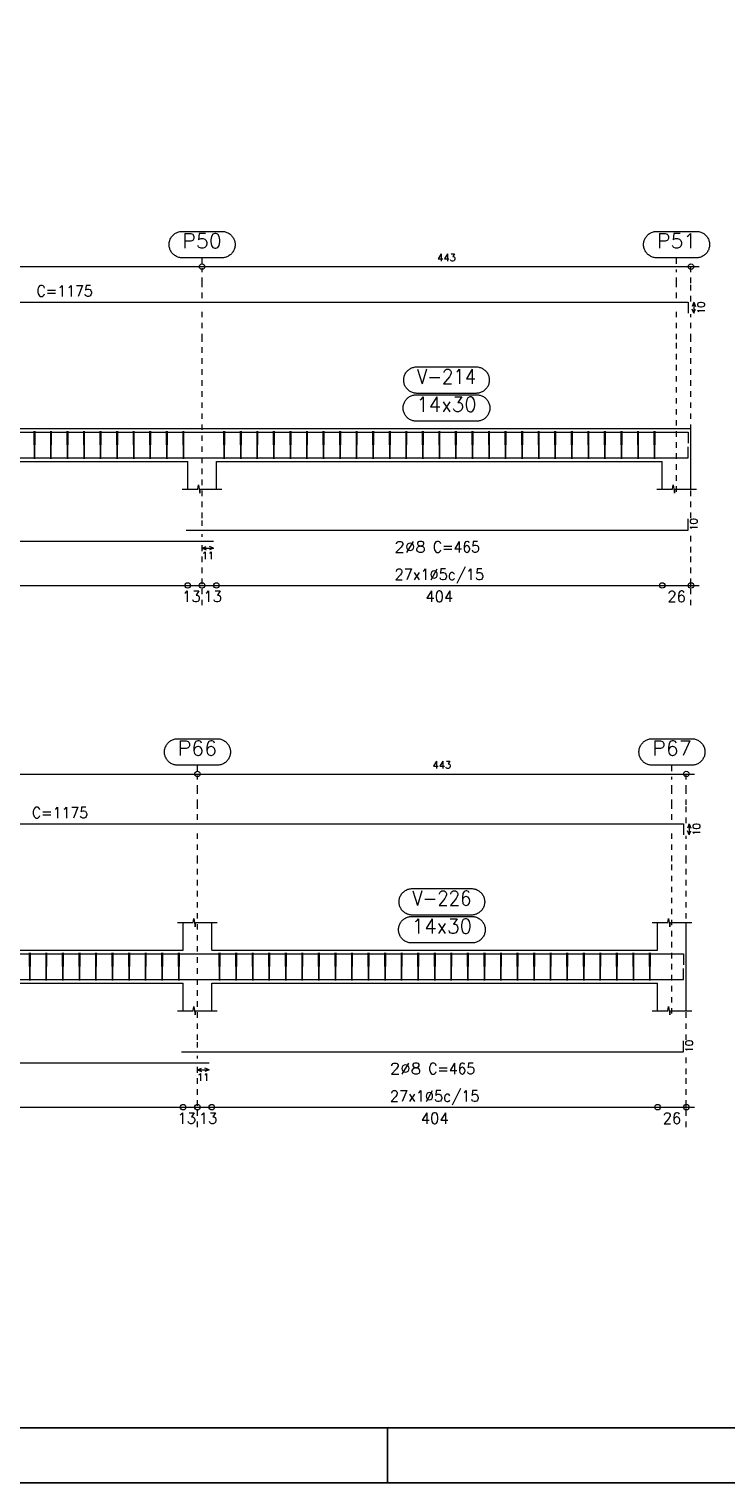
# Model space of a CAD drawing. Header units: millimetres. Extents: x -80 to 444, y 0 to 170.
# Tile 57 of 133: x 131 to 143, y 65 to 91. Entities that reach past the tile are written whole.
import ezdxf
from ezdxf.enums import TextEntityAlignment as Align

# ---------------------------------------------------------------- set-up
doc = ezdxf.new("R2010")
doc.units = ezdxf.units.MM
doc.linetypes.add('CYPE_PUNTO', pattern=[0.075, 0, -0.075])
for name, color, linetype, lineweight in [('ARM_COMPRIMENTOS', 3, 'Continuous', 0), ('ARM_DENTRO_VIGA', 4, 'Continuous', 15), ('ARM_ESTRIBOS', 3, 'Continuous', 0), ('ARM_TEXTOS', 3, 'Continuous', 0), ('COT_ARM', 3, 'Continuous', 0), ('COT_COTAS', 3, 'Continuous', 0), ('COT_EST', 3, 'Continuous', 0), ('COT_LIN_APOIOS', 2, 'CYPE_PUNTO', 0), ('COT_LIN_AUX_COTA', 2, 'CYPE_PUNTO', 0), ('REF_NOME', 3, 'Continuous', 0), ('REF_REFERENCIA', 3, 'Continuous', 0), ('SEC_CONTORNOS', 2, 'Continuous', 9), ('TEXTO_COT_ARM', 3, 'Continuous', 0), ('TEXTO_REF_NOME', 3, 'Continuous', 0), ('TEXTO_REF_REFERENCIA', 3, 'Continuous', 0), ('TXT_COMP', 3, 'Continuous', 0), ('TXT_EST', 3, 'Continuous', 0)]:
    doc.layers.add(name, color=color, linetype=linetype, lineweight=lineweight)
doc.styles.add('CYPETXT', font='romans', dxfattribs={"height": 0.2})

msp = doc.modelspace()

# ---------------------------------------------------------------- linework, layer by layer
at = {"color": 1}
msp.add_line((137.1, 65), (137.1, 66), dxfattribs=at)
at = {"color": 2}
msp.add_lwpolyline([(90, 124.4), (90, 65), (174.1, 65), (174.1, 124.4)], close=True, dxfattribs=at)
at = {"color": 6}
msp.add_lwpolyline([(92.5, 123.4), (92.5, 66), (173.1, 66), (173.1, 123.4)], close=True, dxfattribs=at)
at = {"layer": 'ARM_COMPRIMENTOS'}
for p, q in [((142.6471, 86.4095), (142.6171, 86.3345)), ((142.6471, 86.2095), (142.6171, 86.2845)), ((142.6471, 86.4095), (142.6771, 86.3345)), ((142.6471, 86.4095), (142.6471, 86.2095)), ((142.6471, 86.2095), (142.6771, 86.2845)), ((142.5631, 76.9495), (142.5331, 76.8745)), ((142.5631, 76.7495), (142.5331, 76.8245)), ((142.5631, 76.9495), (142.5931, 76.8745)), ((142.5631, 76.9495), (142.5631, 76.7495)), ((142.5631, 76.7495), (142.5931, 76.8245))]:
    msp.add_line(p, q, dxfattribs=at)
at = {"layer": 'ARM_DENTRO_VIGA'}
for points in [[(119.2471, 86.4095), (142.5471, 86.4095), (142.5471, 86.2095)], [(119.2471, 84.053), (142.5471, 84.053), (142.5471, 83.853)], [(116.4471, 83.589), (133.9471, 83.589)], [(133.4471, 83.589), (142.5471, 83.589), (142.5471, 83.789)], [(133.4471, 82.2785), (142.5471, 82.2785), (142.5471, 82.4785)], [(116.4471, 82.0785), (133.9471, 82.0785)], [(119.1631, 76.9495), (142.4631, 76.9495), (142.4631, 76.7495)], [(119.1631, 74.593), (142.4631, 74.593), (142.4631, 74.393)], [(116.3631, 74.129), (133.8631, 74.129)], [(133.3631, 74.129), (142.4631, 74.129), (142.4631, 74.329)], [(133.3631, 72.8185), (142.4631, 72.8185), (142.4631, 73.0185)], [(116.3631, 72.6185), (133.8631, 72.6185)]]:
    msp.add_lwpolyline(points, dxfattribs=at)
at = {"layer": 'ARM_ESTRIBOS'}
for points in [[(130.7031, 84.022), (130.7031, 84.071), (130.6981, 83.571), (130.6931, 84.071), (130.6931, 84.041), (130.6931, 83.992)], [(131.0031, 84.022), (131.0031, 84.071), (130.9981, 83.571), (130.9931, 84.071), (130.9931, 84.041), (130.9931, 83.992)], [(131.3031, 84.022), (131.3031, 84.071), (131.2981, 83.571), (131.2931, 84.071), (131.2931, 84.041), (131.2931, 83.992)], [(131.6031, 84.022), (131.6031, 84.071), (131.5981, 83.571), (131.5931, 84.071), (131.5931, 84.041), (131.5931, 83.992)], [(131.9031, 84.022), (131.9031, 84.071), (131.8981, 83.571), (131.8931, 84.071), (131.8931, 84.041), (131.8931, 83.992)], [(132.2031, 84.022), (132.2031, 84.071), (132.1981, 83.571), (132.1931, 84.071), (132.1931, 84.041), (132.1931, 83.992)], [(132.5031, 84.022), (132.5031, 84.071), (132.4981, 83.571), (132.4931, 84.071), (132.4931, 84.041), (132.4931, 83.992)], [(132.8031, 84.022), (132.8031, 84.071), (132.7981, 83.571), (132.7931, 84.071), (132.7931, 84.041), (132.7931, 83.992)], [(133.1031, 84.022), (133.1031, 84.071), (133.0981, 83.571), (133.0931, 84.071), (133.0931, 84.041), (133.0931, 83.992)], [(133.4031, 84.022), (133.4031, 84.071), (133.3981, 83.571), (133.3931, 84.071), (133.3931, 84.041), (133.3931, 83.992)], [(134.1431, 84.022), (134.1431, 84.071), (134.1381, 83.571), (134.1331, 84.071), (134.1331, 84.041), (134.1331, 83.992)], [(134.4431, 84.022), (134.4431, 84.071), (134.4381, 83.571), (134.4331, 84.071), (134.4331, 84.041), (134.4331, 83.992)], [(134.7431, 84.022), (134.7431, 84.071), (134.7381, 83.571), (134.7331, 84.071), (134.7331, 84.041), (134.7331, 83.992)], [(135.0431, 84.022), (135.0431, 84.071), (135.0381, 83.571), (135.0331, 84.071), (135.0331, 84.041), (135.0331, 83.992)], [(135.3431, 84.022), (135.3431, 84.071), (135.3381, 83.571), (135.3331, 84.071), (135.3331, 84.041), (135.3331, 83.992)], [(135.6431, 84.022), (135.6431, 84.071), (135.6381, 83.571), (135.6331, 84.071), (135.6331, 84.041), (135.6331, 83.992)], [(135.9431, 84.022), (135.9431, 84.071), (135.9381, 83.571), (135.9331, 84.071), (135.9331, 84.041), (135.9331, 83.992)], [(136.2431, 84.022), (136.2431, 84.071), (136.2381, 83.571), (136.2331, 84.071), (136.2331, 84.041), (136.2331, 83.992)], [(136.5431, 84.022), (136.5431, 84.071), (136.5381, 83.571), (136.5331, 84.071), (136.5331, 84.041), (136.5331, 83.992)], [(136.8431, 84.022), (136.8431, 84.071), (136.8381, 83.571), (136.8331, 84.071), (136.8331, 84.041), (136.8331, 83.992)], [(137.1431, 84.022), (137.1431, 84.071), (137.1381, 83.571), (137.1331, 84.071), (137.1331, 84.041), (137.1331, 83.992)], [(137.4431, 84.022), (137.4431, 84.071), (137.4381, 83.571), (137.4331, 84.071), (137.4331, 84.041), (137.4331, 83.992)], [(137.7431, 84.022), (137.7431, 84.071), (137.7381, 83.571), (137.7331, 84.071), (137.7331, 84.041), (137.7331, 83.992)], [(138.0431, 84.022), (138.0431, 84.071), (138.0381, 83.571), (138.0331, 84.071), (138.0331, 84.041), (138.0331, 83.992)], [(138.3431, 84.022), (138.3431, 84.071), (138.3381, 83.571), (138.3331, 84.071), (138.3331, 84.041), (138.3331, 83.992)], [(138.6431, 84.022), (138.6431, 84.071), (138.6381, 83.571), (138.6331, 84.071), (138.6331, 84.041), (138.6331, 83.992)], [(138.9431, 84.022), (138.9431, 84.071), (138.9381, 83.571), (138.9331, 84.071), (138.9331, 84.041), (138.9331, 83.992)], [(139.2431, 84.022), (139.2431, 84.071), (139.2381, 83.571), (139.2331, 84.071), (139.2331, 84.041), (139.2331, 83.992)], [(139.5431, 84.022), (139.5431, 84.071), (139.5381, 83.571), (139.5331, 84.071), (139.5331, 84.041), (139.5331, 83.992)], [(139.8431, 84.022), (139.8431, 84.071), (139.8381, 83.571), (139.8331, 84.071), (139.8331, 84.041), (139.8331, 83.992)], [(140.1431, 84.022), (140.1431, 84.071), (140.1381, 83.571), (140.1331, 84.071), (140.1331, 84.041), (140.1331, 83.992)], [(140.4431, 84.022), (140.4431, 84.071), (140.4381, 83.571), (140.4331, 84.071), (140.4331, 84.041), (140.4331, 83.992)], [(140.7431, 84.022), (140.7431, 84.071), (140.7381, 83.571), (140.7331, 84.071), (140.7331, 84.041), (140.7331, 83.992)], [(141.0431, 84.022), (141.0431, 84.071), (141.0381, 83.571), (141.0331, 84.071), (141.0331, 84.041), (141.0331, 83.992)], [(141.3431, 84.022), (141.3431, 84.071), (141.3381, 83.571), (141.3331, 84.071), (141.3331, 84.041), (141.3331, 83.992)], [(141.6431, 84.022), (141.6431, 84.071), (141.6381, 83.571), (141.6331, 84.071), (141.6331, 84.041), (141.6331, 83.992)], [(141.9431, 84.022), (141.9431, 84.071), (141.9381, 83.571), (141.9331, 84.071), (141.9331, 84.041), (141.9331, 83.992)], [(130.6191, 74.562), (130.6191, 74.611), (130.6141, 74.111), (130.6091, 74.611), (130.6091, 74.581), (130.6091, 74.532)], [(130.9191, 74.562), (130.9191, 74.611), (130.9141, 74.111), (130.9091, 74.611), (130.9091, 74.581), (130.9091, 74.532)], [(131.2191, 74.562), (131.2191, 74.611), (131.2141, 74.111), (131.2091, 74.611), (131.2091, 74.581), (131.2091, 74.532)], [(131.5191, 74.562), (131.5191, 74.611), (131.5141, 74.111), (131.5091, 74.611), (131.5091, 74.581), (131.5091, 74.532)], [(131.8191, 74.562), (131.8191, 74.611), (131.8141, 74.111), (131.8091, 74.611), (131.8091, 74.581), (131.8091, 74.532)], [(132.1191, 74.562), (132.1191, 74.611), (132.1141, 74.111), (132.1091, 74.611), (132.1091, 74.581), (132.1091, 74.532)], [(132.4191, 74.562), (132.4191, 74.611), (132.4141, 74.111), (132.4091, 74.611), (132.4091, 74.581), (132.4091, 74.532)], [(132.7191, 74.562), (132.7191, 74.611), (132.7141, 74.111), (132.7091, 74.611), (132.7091, 74.581), (132.7091, 74.532)], [(133.0191, 74.562), (133.0191, 74.611), (133.0141, 74.111), (133.0091, 74.611), (133.0091, 74.581), (133.0091, 74.532)], [(133.3191, 74.562), (133.3191, 74.611), (133.3141, 74.111), (133.3091, 74.611), (133.3091, 74.581), (133.3091, 74.532)], [(134.0591, 74.562), (134.0591, 74.611), (134.0541, 74.111), (134.0491, 74.611), (134.0491, 74.581), (134.0491, 74.532)], [(134.3591, 74.562), (134.3591, 74.611), (134.3541, 74.111), (134.3491, 74.611), (134.3491, 74.581), (134.3491, 74.532)], [(134.6591, 74.562), (134.6591, 74.611), (134.6541, 74.111), (134.6491, 74.611), (134.6491, 74.581), (134.6491, 74.532)], [(134.9591, 74.562), (134.9591, 74.611), (134.9541, 74.111), (134.9491, 74.611), (134.9491, 74.581), (134.9491, 74.532)], [(135.2591, 74.562), (135.2591, 74.611), (135.2541, 74.111), (135.2491, 74.611), (135.2491, 74.581), (135.2491, 74.532)], [(135.5591, 74.562), (135.5591, 74.611), (135.5541, 74.111), (135.5491, 74.611), (135.5491, 74.581), (135.5491, 74.532)], [(135.8591, 74.562), (135.8591, 74.611), (135.8541, 74.111), (135.8491, 74.611), (135.8491, 74.581), (135.8491, 74.532)], [(136.1591, 74.562), (136.1591, 74.611), (136.1541, 74.111), (136.1491, 74.611), (136.1491, 74.581), (136.1491, 74.532)], [(136.4591, 74.562), (136.4591, 74.611), (136.4541, 74.111), (136.4491, 74.611), (136.4491, 74.581), (136.4491, 74.532)], [(136.7591, 74.562), (136.7591, 74.611), (136.7541, 74.111), (136.7491, 74.611), (136.7491, 74.581), (136.7491, 74.532)], [(137.0591, 74.562), (137.0591, 74.611), (137.0541, 74.111), (137.0491, 74.611), (137.0491, 74.581), (137.0491, 74.532)], [(137.3591, 74.562), (137.3591, 74.611), (137.3541, 74.111), (137.3491, 74.611), (137.3491, 74.581), (137.3491, 74.532)], [(137.6591, 74.562), (137.6591, 74.611), (137.6541, 74.111), (137.6491, 74.611), (137.6491, 74.581), (137.6491, 74.532)], [(137.9591, 74.562), (137.9591, 74.611), (137.9541, 74.111), (137.9491, 74.611), (137.9491, 74.581), (137.9491, 74.532)], [(138.2591, 74.562), (138.2591, 74.611), (138.2541, 74.111), (138.2491, 74.611), (138.2491, 74.581), (138.2491, 74.532)], [(138.5591, 74.562), (138.5591, 74.611), (138.5541, 74.111), (138.5491, 74.611), (138.5491, 74.581), (138.5491, 74.532)], [(138.8591, 74.562), (138.8591, 74.611), (138.8541, 74.111), (138.8491, 74.611), (138.8491, 74.581), (138.8491, 74.532)], [(139.1591, 74.562), (139.1591, 74.611), (139.1541, 74.111), (139.1491, 74.611), (139.1491, 74.581), (139.1491, 74.532)], [(139.4591, 74.562), (139.4591, 74.611), (139.4541, 74.111), (139.4491, 74.611), (139.4491, 74.581), (139.4491, 74.532)], [(139.7591, 74.562), (139.7591, 74.611), (139.7541, 74.111), (139.7491, 74.611), (139.7491, 74.581), (139.7491, 74.532)], [(140.0591, 74.562), (140.0591, 74.611), (140.0541, 74.111), (140.0491, 74.611), (140.0491, 74.581), (140.0491, 74.532)], [(140.3591, 74.562), (140.3591, 74.611), (140.3541, 74.111), (140.3491, 74.611), (140.3491, 74.581), (140.3491, 74.532)], [(140.6591, 74.562), (140.6591, 74.611), (140.6541, 74.111), (140.6491, 74.611), (140.6491, 74.581), (140.6491, 74.532)], [(140.9591, 74.562), (140.9591, 74.611), (140.9541, 74.111), (140.9491, 74.611), (140.9491, 74.581), (140.9491, 74.532)], [(141.2591, 74.562), (141.2591, 74.611), (141.2541, 74.111), (141.2491, 74.611), (141.2491, 74.581), (141.2491, 74.532)], [(141.5591, 74.562), (141.5591, 74.611), (141.5541, 74.111), (141.5491, 74.611), (141.5491, 74.581), (141.5491, 74.532)], [(141.8591, 74.562), (141.8591, 74.611), (141.8541, 74.111), (141.8491, 74.611), (141.8491, 74.581), (141.8491, 74.532)]]:
    msp.add_lwpolyline(points, dxfattribs=at)
at = {"layer": 'COT_ARM'}
for p, q in [((133.7371, 81.951), (133.8121, 81.981)), ((133.7371, 81.951), (133.8121, 81.921)), ((133.7371, 81.951), (133.9471, 81.951)), ((133.9471, 81.951), (133.8721, 81.981)), ((133.9471, 81.951), (133.8721, 81.921)), ((133.6531, 72.491), (133.7281, 72.521)), ((133.8631, 72.491), (133.7881, 72.521)), ((133.6531, 72.491), (133.7281, 72.461)), ((133.6531, 72.491), (133.8631, 72.491)), ((133.8631, 72.491), (133.7881, 72.461))]:
    msp.add_line(p, q, dxfattribs=at)
at = {"layer": 'COT_COTAS'}
for points in [[(94.1671, 87.0545), (95.7771, 87.0545), (101.8571, 87.0545), (107.9371, 87.0545), (116.6571, 87.0545), (125.2571, 87.0545), (133.7371, 87.0545), (142.7471, 87.0545)], [(94.0831, 77.8545), (95.6931, 77.8545), (101.7731, 77.8545), (107.8531, 77.8545), (116.5731, 77.8545), (125.1731, 77.8545), (133.6531, 77.8545), (142.6631, 77.8545)]]:
    msp.add_lwpolyline(points, dxfattribs=at)
for centre in [(133.7371, 87.0545), (142.5971, 87.0545), (133.6531, 77.8545), (142.5131, 77.8545)]:
    msp.add_circle(centre, 0.05, dxfattribs=at)
at = {"layer": 'COT_EST'}
for points in [[(94.1671, 81.2735), (94.3671, 81.2735), (95.5171, 81.2735), (95.7771, 81.2735), (96.0371, 81.2735), (101.5971, 81.2735), (101.8571, 81.2735), (102.1171, 81.2735), (107.6771, 81.2735), (107.9371, 81.2735), (108.1971, 81.2735), (116.3971, 81.2735), (116.6571, 81.2735), (116.9171, 81.2735), (124.9971, 81.2735), (125.2571, 81.2735), (125.5171, 81.2735), (133.4771, 81.2735), (133.7371, 81.2735), (133.9971, 81.2735), (142.0771, 81.2735), (142.7471, 81.2735)], [(94.0831, 71.8135), (94.2831, 71.8135), (95.4331, 71.8135), (95.6931, 71.8135), (95.9531, 71.8135), (101.5131, 71.8135), (101.7731, 71.8135), (102.0331, 71.8135), (107.5931, 71.8135), (107.8531, 71.8135), (108.1131, 71.8135), (116.3131, 71.8135), (116.5731, 71.8135), (116.8331, 71.8135), (124.9131, 71.8135), (125.1731, 71.8135), (125.4331, 71.8135), (133.3931, 71.8135), (133.6531, 71.8135), (133.9131, 71.8135), (141.9931, 71.8135), (142.6631, 71.8135)]]:
    msp.add_lwpolyline(points, dxfattribs=at)
for centre in [(133.4771, 81.2735), (133.7371, 81.2735), (133.9971, 81.2735), (142.0771, 81.2735), (142.5971, 81.2735), (133.3931, 71.8135), (133.6531, 71.8135), (133.9131, 71.8135), (141.9931, 71.8135), (142.5131, 71.8135)]:
    msp.add_circle(centre, 0.05, dxfattribs=at)
at = {"layer": 'COT_LIN_APOIOS'}
for p, q in [((133.7371, 82.1535), (133.7371, 82.2035)), ((133.7371, 81.2985), (133.7371, 81.8735)), ((133.7371, 80.9135), (133.7371, 81.2485)), ((133.6531, 72.6935), (133.6531, 72.7435)), ((133.6531, 71.8385), (133.6531, 72.4135)), ((133.6531, 71.4535), (133.6531, 71.7885))]:
    msp.add_line(p, q, dxfattribs=at)
for points in [[(133.7371, 86.4845), (133.7371, 86.7545), (133.7371, 87.0295)], [(142.5971, 86.4245), (142.5971, 86.7545), (142.5971, 87.0295), (142.5971, 87.0545)], [(133.7371, 82.3535), (133.7371, 82.4935), (133.7371, 85.737), (133.7371, 86.3345)], [(142.5971, 82.4935), (142.5971, 85.737), (142.5971, 86.1945)], [(142.5971, 80.9135), (142.5971, 81.2485), (142.5971, 81.2985), (142.5971, 81.8735), (142.5971, 82.2635)], [(133.7371, 81.8977), (133.7371, 81.921), (133.7371, 81.981), (133.7371, 82.0035)], [(133.6531, 77.0245), (133.6531, 77.2945), (133.6531, 77.5545), (133.6531, 77.8295)], [(142.5131, 76.9645), (142.5131, 77.2945), (142.5131, 77.5545), (142.5131, 77.8295), (142.5131, 77.8545)], [(133.6531, 72.8935), (133.6531, 73.0335), (133.6531, 76.277), (133.6531, 76.8745)], [(142.5131, 73.0335), (142.5131, 76.277), (142.5131, 76.7345)], [(142.5131, 71.4535), (142.5131, 71.7885), (142.5131, 71.8385), (142.5131, 72.4135), (142.5131, 72.8035)], [(133.6531, 72.4377), (133.6531, 72.461), (133.6531, 72.521), (133.6531, 72.5435)]]:
    msp.add_lwpolyline(points, dxfattribs=at)
at = {"layer": 'COT_LIN_AUX_COTA'}
for p, q in [((133.7371, 87.1045), (133.7371, 87.2145)), ((142.3371, 87.1045), (142.3371, 87.2145)), ((133.6531, 77.9045), (133.6531, 78.0145)), ((142.2531, 77.9045), (142.2531, 78.0145))]:
    msp.add_line(p, q, dxfattribs=at)
for points in [[(142.3371, 86.4845), (142.3371, 86.7545), (142.3371, 87.0045)], [(142.3371, 82.971), (142.3371, 85.737), (142.3371, 86.3345)], [(142.2531, 77.0245), (142.2531, 77.2945), (142.2531, 77.5545), (142.2531, 77.8045)], [(142.2531, 73.511), (142.2531, 76.277), (142.2531, 76.8745)]]:
    msp.add_lwpolyline(points, dxfattribs=at)
at = {"layer": 'REF_NOME'}
for points in [[(138.7031, 85.237), (138.7191, 85.2365), (138.7351, 85.2348), (138.7509, 85.2322), (138.7665, 85.2285), (138.7818, 85.2237), (138.7968, 85.2179), (138.8114, 85.2112), (138.8254, 85.2035), (138.8389, 85.1949), (138.8518, 85.1853), (138.8641, 85.175), (138.8756, 85.1638), (138.8864, 85.1519), (138.8963, 85.1394), (138.9054, 85.1261), (138.9136, 85.1123), (138.9208, 85.098), (138.9271, 85.0832), (138.9323, 85.0681), (138.9366, 85.0526), (138.9398, 85.0369), (138.9419, 85.021), (138.943, 85.005), (138.943, 84.989), (138.9419, 84.973), (138.9398, 84.9571), (138.9366, 84.9414), (138.9323, 84.9259), (138.9271, 84.9107), (138.9208, 84.896), (138.9136, 84.8816), (138.9054, 84.8678), (138.8963, 84.8546), (138.8864, 84.842), (138.8756, 84.8301), (138.8641, 84.819), (138.8518, 84.8086), (138.8389, 84.7991), (138.8254, 84.7905), (138.8114, 84.7828), (138.7968, 84.776), (138.7818, 84.7703), (138.7665, 84.7655), (138.7509, 84.7618), (138.7351, 84.7591), (138.7191, 84.7575), (138.7031, 84.757), (137.6311, 84.757), (137.6151, 84.7575), (137.5991, 84.7591), (137.5833, 84.7618), (137.5677, 84.7655), (137.5524, 84.7703), (137.5374, 84.776), (137.5229, 84.7828), (137.5088, 84.7905), (137.4953, 84.7991), (137.4824, 84.8086), (137.4701, 84.819), (137.4586, 84.8301), (137.4478, 84.842), (137.4379, 84.8546), (137.4288, 84.8678), (137.4206, 84.8816), (137.4134, 84.896), (137.4071, 84.9107), (137.4019, 84.9259), (137.3976, 84.9414), (137.3945, 84.9571), (137.3923, 84.973), (137.3912, 84.989), (137.3912, 85.005), (137.3923, 85.021), (137.3945, 85.0369), (137.3976, 85.0526), (137.4019, 85.0681), (137.4071, 85.0832), (137.4134, 85.098), (137.4206, 85.1123), (137.4288, 85.1261), (137.4379, 85.1394), (137.4478, 85.1519), (137.4586, 85.1638), (137.4701, 85.175), (137.4824, 85.1853), (137.4953, 85.1949), (137.5088, 85.2035), (137.5229, 85.2112), (137.5374, 85.2179), (137.5524, 85.2237), (137.5677, 85.2285), (137.5833, 85.2322), (137.5991, 85.2348), (137.6151, 85.2365), (137.6311, 85.237), (138.7031, 85.237)], [(138.7131, 84.731), (138.7291, 84.7305), (138.7451, 84.7288), (138.7609, 84.7262), (138.7765, 84.7225), (138.7918, 84.7177), (138.8068, 84.7119), (138.8214, 84.7052), (138.8354, 84.6975), (138.8489, 84.6889), (138.8618, 84.6793), (138.8741, 84.669), (138.8856, 84.6578), (138.8964, 84.6459), (138.9063, 84.6334), (138.9154, 84.6201), (138.9236, 84.6063), (138.9308, 84.592), (138.9371, 84.5772), (138.9423, 84.5621), (138.9466, 84.5466), (138.9498, 84.5309), (138.9519, 84.515), (138.953, 84.499), (138.953, 84.483), (138.9519, 84.467), (138.9498, 84.4511), (138.9466, 84.4354), (138.9423, 84.4199), (138.9371, 84.4047), (138.9308, 84.39), (138.9236, 84.3756), (138.9154, 84.3618), (138.9063, 84.3486), (138.8964, 84.336), (138.8856, 84.3241), (138.8741, 84.313), (138.8618, 84.3026), (138.8489, 84.2931), (138.8354, 84.2845), (138.8214, 84.2768), (138.8068, 84.27), (138.7918, 84.2643), (138.7765, 84.2595), (138.7609, 84.2558), (138.7451, 84.2531), (138.7291, 84.2515), (138.7131, 84.251), (137.6211, 84.251), (137.6051, 84.2515), (137.5891, 84.2531), (137.5733, 84.2558), (137.5577, 84.2595), (137.5424, 84.2643), (137.5274, 84.27), (137.5129, 84.2768), (137.4988, 84.2845), (137.4853, 84.2931), (137.4724, 84.3026), (137.4601, 84.313), (137.4486, 84.3241), (137.4378, 84.336), (137.4279, 84.3486), (137.4188, 84.3618), (137.4106, 84.3756), (137.4034, 84.39), (137.3971, 84.4047), (137.3919, 84.4199), (137.3876, 84.4354), (137.3845, 84.4511), (137.3823, 84.467), (137.3812, 84.483), (137.3812, 84.499), (137.3823, 84.515), (137.3845, 84.5309), (137.3876, 84.5466), (137.3919, 84.5621), (137.3971, 84.5772), (137.4034, 84.592), (137.4106, 84.6063), (137.4188, 84.6201), (137.4279, 84.6334), (137.4378, 84.6459), (137.4486, 84.6578), (137.4601, 84.669), (137.4724, 84.6793), (137.4853, 84.6889), (137.4988, 84.6975), (137.5129, 84.7052), (137.5274, 84.7119), (137.5424, 84.7177), (137.5577, 84.7225), (137.5733, 84.7262), (137.5891, 84.7288), (137.6051, 84.7305), (137.6211, 84.731), (138.7131, 84.731)], [(138.6191, 75.777), (138.6351, 75.7765), (138.6511, 75.7748), (138.6669, 75.7722), (138.6825, 75.7685), (138.6978, 75.7637), (138.7128, 75.7579), (138.7274, 75.7512), (138.7414, 75.7435), (138.7549, 75.7349), (138.7678, 75.7253), (138.7801, 75.715), (138.7916, 75.7038), (138.8024, 75.6919), (138.8123, 75.6794), (138.8214, 75.6661), (138.8296, 75.6523), (138.8368, 75.638), (138.8431, 75.6232), (138.8483, 75.6081), (138.8526, 75.5926), (138.8558, 75.5769), (138.8579, 75.561), (138.859, 75.545), (138.859, 75.529), (138.8579, 75.513), (138.8558, 75.4971), (138.8526, 75.4814), (138.8483, 75.4659), (138.8431, 75.4507), (138.8368, 75.436), (138.8296, 75.4216), (138.8214, 75.4078), (138.8123, 75.3946), (138.8024, 75.382), (138.7916, 75.3701), (138.7801, 75.359), (138.7678, 75.3486), (138.7549, 75.3391), (138.7414, 75.3305), (138.7274, 75.3228), (138.7128, 75.316), (138.6978, 75.3103), (138.6825, 75.3055), (138.6669, 75.3018), (138.6511, 75.2991), (138.6351, 75.2975), (138.6191, 75.297), (137.5471, 75.297), (137.5311, 75.2975), (137.5151, 75.2991), (137.4993, 75.3018), (137.4837, 75.3055), (137.4684, 75.3103), (137.4534, 75.316), (137.4389, 75.3228), (137.4248, 75.3305), (137.4113, 75.3391), (137.3984, 75.3486), (137.3861, 75.359), (137.3746, 75.3701), (137.3638, 75.382), (137.3539, 75.3946), (137.3448, 75.4078), (137.3366, 75.4216), (137.3294, 75.436), (137.3231, 75.4507), (137.3179, 75.4659), (137.3136, 75.4814), (137.3105, 75.4971), (137.3083, 75.513), (137.3072, 75.529), (137.3072, 75.545), (137.3083, 75.561), (137.3105, 75.5769), (137.3136, 75.5926), (137.3179, 75.6081), (137.3231, 75.6232), (137.3294, 75.638), (137.3366, 75.6523), (137.3448, 75.6661), (137.3539, 75.6794), (137.3638, 75.6919), (137.3746, 75.7038), (137.3861, 75.715), (137.3984, 75.7253), (137.4113, 75.7349), (137.4248, 75.7435), (137.4389, 75.7512), (137.4534, 75.7579), (137.4684, 75.7637), (137.4837, 75.7685), (137.4993, 75.7722), (137.5151, 75.7748), (137.5311, 75.7765), (137.5471, 75.777), (138.6191, 75.777)], [(138.6291, 75.271), (138.6451, 75.2705), (138.6611, 75.2688), (138.6769, 75.2662), (138.6925, 75.2625), (138.7078, 75.2577), (138.7228, 75.2519), (138.7374, 75.2452), (138.7514, 75.2375), (138.7649, 75.2289), (138.7778, 75.2193), (138.7901, 75.209), (138.8016, 75.1978), (138.8124, 75.1859), (138.8223, 75.1734), (138.8314, 75.1601), (138.8396, 75.1463), (138.8468, 75.132), (138.8531, 75.1172), (138.8583, 75.1021), (138.8626, 75.0866), (138.8658, 75.0709), (138.8679, 75.055), (138.869, 75.039), (138.869, 75.023), (138.8679, 75.007), (138.8658, 74.9911), (138.8626, 74.9754), (138.8583, 74.9599), (138.8531, 74.9447), (138.8468, 74.93), (138.8396, 74.9156), (138.8314, 74.9018), (138.8223, 74.8886), (138.8124, 74.876), (138.8016, 74.8641), (138.7901, 74.853), (138.7778, 74.8426), (138.7649, 74.8331), (138.7514, 74.8245), (138.7374, 74.8168), (138.7228, 74.81), (138.7078, 74.8043), (138.6925, 74.7995), (138.6769, 74.7958), (138.6611, 74.7931), (138.6451, 74.7915), (138.6291, 74.791), (137.5371, 74.791), (137.5211, 74.7915), (137.5051, 74.7931), (137.4893, 74.7958), (137.4737, 74.7995), (137.4584, 74.8043), (137.4434, 74.81), (137.4289, 74.8168), (137.4148, 74.8245), (137.4013, 74.8331), (137.3884, 74.8426), (137.3761, 74.853), (137.3646, 74.8641), (137.3538, 74.876), (137.3439, 74.8886), (137.3348, 74.9018), (137.3266, 74.9156), (137.3194, 74.93), (137.3131, 74.9447), (137.3079, 74.9599), (137.3036, 74.9754), (137.3005, 74.9911), (137.2983, 75.007), (137.2972, 75.023), (137.2972, 75.039), (137.2983, 75.055), (137.3005, 75.0709), (137.3036, 75.0866), (137.3079, 75.1021), (137.3131, 75.1172), (137.3194, 75.132), (137.3266, 75.1463), (137.3348, 75.1601), (137.3439, 75.1734), (137.3538, 75.1859), (137.3646, 75.1978), (137.3761, 75.209), (137.3884, 75.2193), (137.4013, 75.2289), (137.4148, 75.2375), (137.4289, 75.2452), (137.4434, 75.2519), (137.4584, 75.2577), (137.4737, 75.2625), (137.4893, 75.2662), (137.5051, 75.2688), (137.5211, 75.2705), (137.5371, 75.271), (138.6291, 75.271)]]:
    msp.add_lwpolyline(points, close=True, dxfattribs=at)
at = {"layer": 'REF_REFERENCIA'}
for points in [[(134.0951, 87.6945), (134.1111, 87.694), (134.1271, 87.6923), (134.1429, 87.6897), (134.1585, 87.686), (134.1738, 87.6812), (134.1888, 87.6754), (134.2034, 87.6687), (134.2174, 87.661), (134.2309, 87.6524), (134.2438, 87.6428), (134.2561, 87.6325), (134.2676, 87.6213), (134.2784, 87.6094), (134.2883, 87.5969), (134.2974, 87.5836), (134.3056, 87.5698), (134.3128, 87.5555), (134.3191, 87.5407), (134.3243, 87.5256), (134.3286, 87.5101), (134.3318, 87.4944), (134.3339, 87.4785), (134.335, 87.4625), (134.335, 87.4465), (134.3339, 87.4305), (134.3318, 87.4146), (134.3286, 87.3989), (134.3243, 87.3834), (134.3191, 87.3682), (134.3128, 87.3535), (134.3056, 87.3391), (134.2974, 87.3253), (134.2883, 87.3121), (134.2784, 87.2995), (134.2676, 87.2876), (134.2561, 87.2765), (134.2438, 87.2661), (134.2309, 87.2566), (134.2174, 87.248), (134.2034, 87.2403), (134.1888, 87.2335), (134.1738, 87.2278), (134.1585, 87.223), (134.1429, 87.2193), (134.1271, 87.2166), (134.1111, 87.215), (134.0951, 87.2145), (133.3791, 87.2145), (133.3631, 87.215), (133.3471, 87.2166), (133.3313, 87.2193), (133.3157, 87.223), (133.3004, 87.2278), (133.2854, 87.2335), (133.2709, 87.2403), (133.2568, 87.248), (133.2433, 87.2566), (133.2304, 87.2661), (133.2181, 87.2765), (133.2066, 87.2876), (133.1958, 87.2995), (133.1859, 87.3121), (133.1768, 87.3253), (133.1686, 87.3391), (133.1614, 87.3535), (133.1551, 87.3682), (133.1499, 87.3834), (133.1456, 87.3989), (133.1425, 87.4146), (133.1403, 87.4305), (133.1392, 87.4465), (133.1392, 87.4625), (133.1403, 87.4785), (133.1425, 87.4944), (133.1456, 87.5101), (133.1499, 87.5256), (133.1551, 87.5407), (133.1614, 87.5555), (133.1686, 87.5698), (133.1768, 87.5836), (133.1859, 87.5969), (133.1958, 87.6094), (133.2066, 87.6213), (133.2181, 87.6325), (133.2304, 87.6428), (133.2433, 87.6524), (133.2568, 87.661), (133.2709, 87.6687), (133.2854, 87.6754), (133.3004, 87.6812), (133.3157, 87.686), (133.3313, 87.6897), (133.3471, 87.6923), (133.3631, 87.694), (133.3791, 87.6945), (134.0951, 87.6945)], [(142.6951, 87.6945), (142.7111, 87.694), (142.7271, 87.6923), (142.7429, 87.6897), (142.7585, 87.686), (142.7738, 87.6812), (142.7888, 87.6754), (142.8034, 87.6687), (142.8174, 87.661), (142.8309, 87.6524), (142.8438, 87.6428), (142.8561, 87.6325), (142.8676, 87.6213), (142.8784, 87.6094), (142.8883, 87.5969), (142.8974, 87.5836), (142.9056, 87.5698), (142.9128, 87.5555), (142.9191, 87.5407), (142.9243, 87.5256), (142.9286, 87.5101), (142.9318, 87.4944), (142.9339, 87.4785), (142.935, 87.4625), (142.935, 87.4465), (142.9339, 87.4305), (142.9318, 87.4146), (142.9286, 87.3989), (142.9243, 87.3834), (142.9191, 87.3682), (142.9128, 87.3535), (142.9056, 87.3391), (142.8974, 87.3253), (142.8883, 87.3121), (142.8784, 87.2995), (142.8676, 87.2876), (142.8561, 87.2765), (142.8438, 87.2661), (142.8309, 87.2566), (142.8174, 87.248), (142.8034, 87.2403), (142.7888, 87.2335), (142.7738, 87.2278), (142.7585, 87.223), (142.7429, 87.2193), (142.7271, 87.2166), (142.7111, 87.215), (142.6951, 87.2145), (141.9791, 87.2145), (141.9631, 87.215), (141.9471, 87.2166), (141.9313, 87.2193), (141.9157, 87.223), (141.9004, 87.2278), (141.8854, 87.2335), (141.8709, 87.2403), (141.8568, 87.248), (141.8433, 87.2566), (141.8304, 87.2661), (141.8181, 87.2765), (141.8066, 87.2876), (141.7958, 87.2995), (141.7859, 87.3121), (141.7768, 87.3253), (141.7686, 87.3391), (141.7614, 87.3535), (141.7551, 87.3682), (141.7499, 87.3834), (141.7456, 87.3989), (141.7425, 87.4146), (141.7403, 87.4305), (141.7392, 87.4465), (141.7392, 87.4625), (141.7403, 87.4785), (141.7425, 87.4944), (141.7456, 87.5101), (141.7499, 87.5256), (141.7551, 87.5407), (141.7614, 87.5555), (141.7686, 87.5698), (141.7768, 87.5836), (141.7859, 87.5969), (141.7958, 87.6094), (141.8066, 87.6213), (141.8181, 87.6325), (141.8304, 87.6428), (141.8433, 87.6524), (141.8568, 87.661), (141.8709, 87.6687), (141.8854, 87.6754), (141.9004, 87.6812), (141.9157, 87.686), (141.9313, 87.6897), (141.9471, 87.6923), (141.9631, 87.694), (141.9791, 87.6945), (142.6951, 87.6945)], [(134.0111, 78.4945), (134.0271, 78.494), (134.0431, 78.4923), (134.0589, 78.4897), (134.0745, 78.486), (134.0898, 78.4812), (134.1048, 78.4754), (134.1194, 78.4687), (134.1334, 78.461), (134.1469, 78.4524), (134.1598, 78.4428), (134.1721, 78.4325), (134.1836, 78.4213), (134.1944, 78.4094), (134.2043, 78.3969), (134.2134, 78.3836), (134.2216, 78.3698), (134.2288, 78.3555), (134.2351, 78.3407), (134.2403, 78.3256), (134.2446, 78.3101), (134.2478, 78.2944), (134.2499, 78.2785), (134.251, 78.2625), (134.251, 78.2465), (134.2499, 78.2305), (134.2478, 78.2146), (134.2446, 78.1989), (134.2403, 78.1834), (134.2351, 78.1682), (134.2288, 78.1535), (134.2216, 78.1391), (134.2134, 78.1253), (134.2043, 78.1121), (134.1944, 78.0995), (134.1836, 78.0876), (134.1721, 78.0765), (134.1598, 78.0661), (134.1469, 78.0566), (134.1334, 78.048), (134.1194, 78.0403), (134.1048, 78.0335), (134.0898, 78.0278), (134.0745, 78.023), (134.0589, 78.0193), (134.0431, 78.0166), (134.0271, 78.015), (134.0111, 78.0145), (133.2951, 78.0145), (133.2791, 78.015), (133.2631, 78.0166), (133.2473, 78.0193), (133.2317, 78.023), (133.2164, 78.0278), (133.2014, 78.0335), (133.1869, 78.0403), (133.1728, 78.048), (133.1593, 78.0566), (133.1464, 78.0661), (133.1341, 78.0765), (133.1226, 78.0876), (133.1118, 78.0995), (133.1019, 78.1121), (133.0928, 78.1253), (133.0846, 78.1391), (133.0774, 78.1535), (133.0711, 78.1682), (133.0659, 78.1834), (133.0616, 78.1989), (133.0585, 78.2146), (133.0563, 78.2305), (133.0552, 78.2465), (133.0552, 78.2625), (133.0563, 78.2785), (133.0585, 78.2944), (133.0616, 78.3101), (133.0659, 78.3256), (133.0711, 78.3407), (133.0774, 78.3555), (133.0846, 78.3698), (133.0928, 78.3836), (133.1019, 78.3969), (133.1118, 78.4094), (133.1226, 78.4213), (133.1341, 78.4325), (133.1464, 78.4428), (133.1593, 78.4524), (133.1728, 78.461), (133.1869, 78.4687), (133.2014, 78.4754), (133.2164, 78.4812), (133.2317, 78.486), (133.2473, 78.4897), (133.2631, 78.4923), (133.2791, 78.494), (133.2951, 78.4945), (134.0111, 78.4945)], [(142.6111, 78.4945), (142.6271, 78.494), (142.6431, 78.4923), (142.6589, 78.4897), (142.6745, 78.486), (142.6898, 78.4812), (142.7048, 78.4754), (142.7194, 78.4687), (142.7334, 78.461), (142.7469, 78.4524), (142.7598, 78.4428), (142.7721, 78.4325), (142.7836, 78.4213), (142.7944, 78.4094), (142.8043, 78.3969), (142.8134, 78.3836), (142.8216, 78.3698), (142.8288, 78.3555), (142.8351, 78.3407), (142.8403, 78.3256), (142.8446, 78.3101), (142.8478, 78.2944), (142.8499, 78.2785), (142.851, 78.2625), (142.851, 78.2465), (142.8499, 78.2305), (142.8478, 78.2146), (142.8446, 78.1989), (142.8403, 78.1834), (142.8351, 78.1682), (142.8288, 78.1535), (142.8216, 78.1391), (142.8134, 78.1253), (142.8043, 78.1121), (142.7944, 78.0995), (142.7836, 78.0876), (142.7721, 78.0765), (142.7598, 78.0661), (142.7469, 78.0566), (142.7334, 78.048), (142.7194, 78.0403), (142.7048, 78.0335), (142.6898, 78.0278), (142.6745, 78.023), (142.6589, 78.0193), (142.6431, 78.0166), (142.6271, 78.015), (142.6111, 78.0145), (141.8951, 78.0145), (141.8791, 78.015), (141.8631, 78.0166), (141.8473, 78.0193), (141.8317, 78.023), (141.8164, 78.0278), (141.8014, 78.0335), (141.7869, 78.0403), (141.7728, 78.048), (141.7593, 78.0566), (141.7464, 78.0661), (141.7341, 78.0765), (141.7226, 78.0876), (141.7118, 78.0995), (141.7019, 78.1121), (141.6928, 78.1253), (141.6846, 78.1391), (141.6774, 78.1535), (141.6711, 78.1682), (141.6659, 78.1834), (141.6616, 78.1989), (141.6585, 78.2146), (141.6563, 78.2305), (141.6552, 78.2465), (141.6552, 78.2625), (141.6563, 78.2785), (141.6585, 78.2944), (141.6616, 78.3101), (141.6659, 78.3256), (141.6711, 78.3407), (141.6774, 78.3555), (141.6846, 78.3698), (141.6928, 78.3836), (141.7019, 78.3969), (141.7118, 78.4094), (141.7226, 78.4213), (141.7341, 78.4325), (141.7464, 78.4428), (141.7593, 78.4524), (141.7728, 78.461), (141.7869, 78.4687), (141.8014, 78.4754), (141.8164, 78.4812), (141.8317, 78.486), (141.8473, 78.4897), (141.8631, 78.4923), (141.8791, 78.494), (141.8951, 78.4945), (142.6111, 78.4945)]]:
    msp.add_lwpolyline(points, close=True, dxfattribs=at)
at = {"layer": 'SEC_CONTORNOS'}
for p, q in [((142.0771, 84.121), (142.5971, 84.121)), ((142.5971, 83.521), (142.5971, 84.121)), ((125.5171, 83.521), (133.4771, 83.521)), ((133.4771, 83.021), (133.4771, 83.521)), ((133.9971, 83.521), (142.0771, 83.521)), ((133.9971, 83.021), (133.9971, 83.521)), ((142.0771, 83.021), (142.0771, 83.521)), ((133.3931, 74.661), (133.3931, 75.161)), ((133.9131, 74.661), (133.9131, 75.161)), ((141.9931, 74.661), (141.9931, 75.161)), ((142.5131, 74.661), (142.5131, 75.161)), ((125.4331, 74.661), (133.3931, 74.661)), ((133.9131, 74.661), (141.9931, 74.661)), ((142.5131, 74.061), (142.5131, 74.661)), ((125.4331, 74.061), (133.3931, 74.061)), ((133.3931, 73.561), (133.3931, 74.061)), ((133.9131, 74.061), (141.9931, 74.061)), ((133.9131, 73.561), (133.9131, 74.061)), ((141.9931, 73.561), (141.9931, 74.061))]:
    msp.add_line(p, q, dxfattribs=at)
for points in [[(125.2571, 84.121), (125.5171, 84.121), (133.4771, 84.121), (133.7371, 84.121)], [(133.4771, 84.121), (133.7371, 84.121), (133.9971, 84.121)], [(133.7371, 84.121), (133.9971, 84.121), (142.0771, 84.121), (142.5971, 84.121)], [(142.5971, 83.021), (142.5971, 83.521), (142.5971, 84.121)], [(133.3771, 83.021), (133.6601, 83.021), (133.6726, 83.096), (133.6976, 82.946), (133.7101, 83.021), (134.0971, 83.021)], [(141.9771, 83.021), (142.2601, 83.021), (142.2726, 83.096), (142.2976, 82.946), (142.3101, 83.021), (142.6971, 83.021)], [(133.2931, 75.161), (133.5761, 75.161), (133.5886, 75.236), (133.6136, 75.086), (133.6261, 75.161), (134.0131, 75.161)], [(141.8931, 75.161), (142.1761, 75.161), (142.1886, 75.236), (142.2136, 75.086), (142.2261, 75.161), (142.6131, 75.161)], [(142.5131, 73.561), (142.5131, 74.061), (142.5131, 74.661)], [(133.2931, 73.561), (133.5761, 73.561), (133.5886, 73.636), (133.6136, 73.486), (133.6261, 73.561), (134.0131, 73.561)], [(141.8931, 73.561), (142.1761, 73.561), (142.1886, 73.636), (142.2136, 73.486), (142.2261, 73.561), (142.6131, 73.561)]]:
    msp.add_lwpolyline(points, dxfattribs=at)

# ---------------------------------------------------------------- texts
at = {"layer": 'ARM_COMPRIMENTOS', "style": 'CYPETXT', "width": 0.953514}
for p, p2 in [((142.8471, 86.1975), (142.8471, 86.4215)), ((142.7138, 82.2665), (142.7138, 82.4905)), ((142.7631, 76.7375), (142.7631, 76.9615)), ((142.6298, 72.8065), (142.6298, 73.0305))]:
    msp.add_text('10', height=0.13333, rotation=90, dxfattribs=at).set_placement(p, p2, align=Align.FIT)
at = {"layer": 'ARM_TEXTOS', "style": 'CYPETXT', "width": 1.06875}
for p, p2 in [((137.2231, 81.8735), (137.7931, 81.8735)), ((137.1391, 72.4135), (137.7091, 72.4135))]:
    msp.add_text('2%%c8', height=0.2, dxfattribs=at).set_placement(p, p2, align=Align.FIT)
at = {"layer": 'COT_COTAS', "style": 'CYPETXT', "width": 0.928421}
for p, p2 in [((137.9991, 87.1545), (138.3351, 87.1545)), ((137.9151, 77.9545), (138.2511, 77.9545))]:
    msp.add_text('443', height=0.13333, dxfattribs=at).set_placement(p, p2, align=Align.FIT)
at = {"layer": 'COT_EST', "style": 'CYPETXT'}
for s, width, p, p2 in [('13', 0.953514, (133.3761, 80.9735), (133.7121, 80.9735)), ('13', 0.953514, (133.7621, 80.9735), (134.0981, 80.9735)), ('404', 0.912414, (137.7851, 80.9735), (138.2891, 80.9735)), ('26', 0.953514, (142.1691, 80.9735), (142.5051, 80.9735)), ('13', 0.953514, (133.2921, 71.5135), (133.6281, 71.5135)), ('13', 0.953514, (133.6781, 71.5135), (134.0141, 71.5135)), ('404', 0.912414, (137.7011, 71.5135), (138.2051, 71.5135)), ('26', 0.953514, (142.0851, 71.5135), (142.4211, 71.5135))]:
    msp.add_text(s, height=0.2, dxfattribs=dict(at, width=width)).set_placement(p, p2, align=Align.FIT)
at = {"layer": 'TEXTO_COT_ARM', "style": 'CYPETXT', "width": 1.138065}
for p, p2 in [((133.7301, 81.751), (133.9541, 81.751)), ((133.6461, 72.291), (133.8701, 72.291))]:
    msp.add_text('11', height=0.13333, dxfattribs=at).set_placement(p, p2, align=Align.FIT)
at = {"layer": 'TEXTO_REF_NOME', "style": 'CYPETXT'}
for s, width, p, p2 in [('V-214', 0.827647, (137.6311, 84.9303), (138.7031, 84.9303)), ('14x30', 0.91484, (137.6211, 84.4243), (138.7131, 84.4243)), ('V-226', 0.835842, (137.5471, 75.4703), (138.6191, 75.4703)), ('14x30', 0.91484, (137.5371, 74.9643), (138.6291, 74.9643))]:
    msp.add_text(s, height=0.26667, dxfattribs=dict(at, width=width)).set_placement(p, p2, align=Align.FIT)
at = {"layer": 'TEXTO_REF_REFERENCIA', "style": 'CYPETXT'}
for s, width, p, p2 in [('P50', 0.972155, (133.3791, 87.3878), (134.0951, 87.3878)), ('P51', 1.084327, (141.9791, 87.3878), (142.6951, 87.3878)), ('P66', 0.972155, (133.2951, 78.1878), (134.0111, 78.1878)), ('P67', 0.972155, (141.8951, 78.1878), (142.6111, 78.1878))]:
    msp.add_text(s, height=0.26667, dxfattribs=dict(at, width=width)).set_placement(p, p2, align=Align.FIT)
at = {"layer": 'TXT_COMP', "style": 'CYPETXT'}
for s, width, p, p2 in [(' C=1175', 0.829862, (130.6091, 86.5145), (131.7551, 86.5145)), (' C=465', 0.82152, (137.7931, 81.8735), (138.7711, 81.8735)), (' C=1175', 0.829862, (130.5251, 77.0545), (131.6711, 77.0545)), (' C=465', 0.82152, (137.7091, 72.4135), (138.6871, 72.4135))]:
    msp.add_text(s, height=0.2, dxfattribs=dict(at, width=width)).set_placement(p, p2, align=Align.FIT)
at = {"layer": 'TXT_EST', "style": 'CYPETXT', "width": 0.882979}
for p, p2 in [((137.2256, 81.3735), (138.8486, 81.3735)), ((137.1416, 71.9135), (138.7646, 71.9135))]:
    msp.add_text('27x1%%c5c/15', height=0.2, dxfattribs=at).set_placement(p, p2, align=Align.FIT)

doc.saveas('drawing.dxf')
